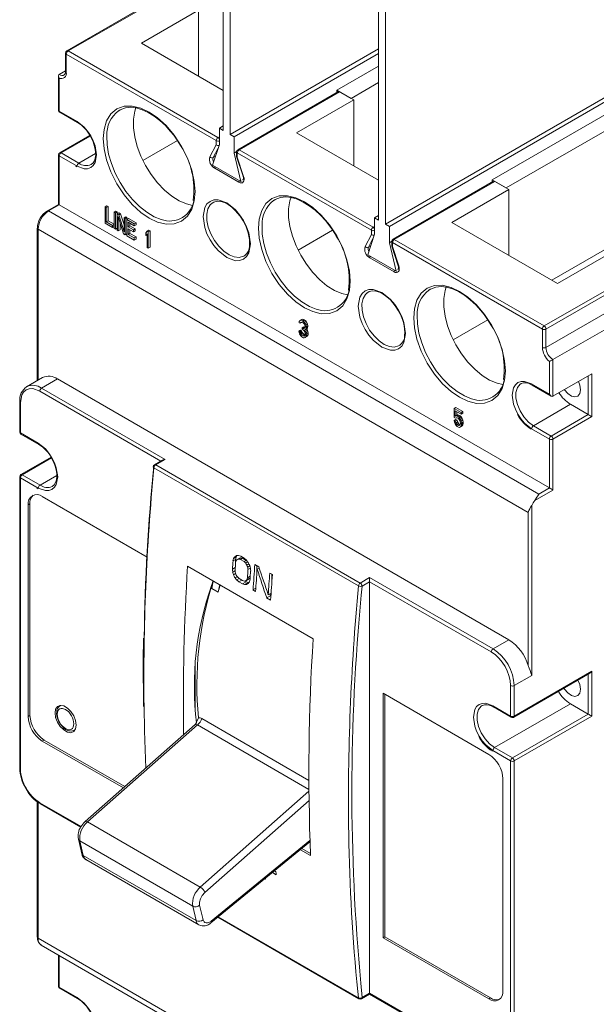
# Model space of a CAD drawing. Header units: millimetres. Extents: x 0 to 1189, y 0 to 841.
# Tile 7 of 10: x 978 to 1094, y 178 to 375. Entities that reach past the tile are written whole.
import ezdxf

# ---------------------------------------------------------------- set-up
doc = ezdxf.new("R2010")
doc.units = ezdxf.units.MM

msp = doc.modelspace()

# ---------------------------------------------------------------- linework, layer by layer
at = {"color": 7, "linetype": 'Continuous', "lineweight": 15}
for p, q in [((1018.95, 353.19), (1018.95, 429.13)), ((1020.37, 352.37), (1020.37, 428.31)), ((1050.07, 335.23), (1050.07, 411.16)), ((1051.48, 334.41), (1051.48, 410.35)), ((1007.74, 380.77), (987.59, 369.13)), ((1007.99, 380.74), (987.84, 369.11)), ((1002.55, 370.66), (1014, 377.27)), ((1014, 364.21), (1014, 377.27)), ((1051.48, 334.41), (1119.36, 373.6)), ((1120.14, 373.15), (1052.26, 333.96)), ((987.84, 369.11), (1017.89, 351.76)), ((1018.95, 361.19), (1002.55, 370.66)), ((1020.37, 352.37), (1050.07, 369.52)), ((1118.83, 369.82), (1072.87, 343.29)), ((987.34, 368.7), (987.34, 365.02)), ((987.49, 364.82), (987.49, 368.49)), ((987.49, 368.49), (1017.54, 351.15)), ((1050.07, 368.62), (1021.15, 351.92)), ((986.07, 364.41), (987.34, 365.14)), ((1050.07, 366.05), (1041.76, 361.25)), ((985.93, 364.21), (985.93, 357.27)), ((986.07, 357.06), (986.07, 363.64)), ((1014, 364.21), (1013.86, 364.13)), ((1041.76, 361.25), (1044.59, 359.62)), ((1041.76, 360.81), (1041.76, 361.25)), ((1044.59, 359.62), (1050.07, 362.78)), ((1042.04, 360.97), (1021.89, 349.33)), ((1042.29, 360.94), (1022.14, 349.31)), ((1033.66, 352.7), (1045.12, 359.31)), ((1045.12, 359.31), (1042.29, 360.94)), ((1045.12, 346.08), (1045.12, 359.31)), ((997.95, 357.11), (998.21, 357.27)), ((989.64, 355), (986.07, 357.06)), ((986.18, 356.83), (989.75, 354.77)), ((1075.7, 341.66), (1099.74, 355.53)), ((989.75, 354.77), (989.75, 354.77)), ((1018.95, 354.09), (1018.18, 353.64)), ((1018.18, 353.64), (1018.18, 350.37)), ((1018.95, 353.19), (1018.18, 353.64)), ((992.21, 352.2), (986.18, 348.72)), ((1020.37, 352.37), (1021.15, 351.92)), ((1021.15, 348.66), (1021.15, 351.92)), ((1050.07, 343.23), (1033.66, 352.7)), ((1009.78, 351.15), (1002.85, 347.15)), ((1017.54, 350.31), (1016.27, 347.9)), ((1018.18, 350.37), (1016.83, 346.25)), ((1017.54, 351.15), (1017.54, 350.31)), ((1049.01, 333.8), (1022.14, 349.31)), ((985.93, 348.28), (985.93, 338.37)), ((986.07, 338.28), (986.07, 348.08)), ((986.07, 348.08), (989.64, 346.02)), ((990, 346.63), (986.43, 348.69)), ((1021.15, 348.66), (1021.64, 348.94)), ((1022.49, 342.98), (1021.15, 348.66)), ((1021.64, 348.9), (1021.64, 348)), ((1021.64, 347.97), (1022.93, 344.04)), ((1021.78, 347.86), (1021.78, 348.7)), ((1021.78, 348.7), (1048.65, 333.18)), ((1023.05, 343.99), (1021.78, 347.86)), ((989.36, 346.05), (989.62, 345.88)), ((992.5, 346.38), (992.42, 346.34)), ((1016.83, 346.25), (1022.49, 342.98)), ((1017.24, 345.61), (1022.09, 342.81)), ((1022.59, 343.04), (1022.49, 342.98)), ((1073.15, 343.01), (1053, 331.37)), ((1073.4, 342.98), (1053.25, 331.35)), ((1072.87, 343.29), (1075.7, 341.66)), ((1072.87, 342.84), (1072.87, 343.29)), ((1076.23, 341.35), (1073.4, 342.98)), ((1064.77, 334.74), (1076.23, 341.35)), ((1076.23, 328.12), (1076.23, 341.35)), ((985.93, 338.37), (983.7, 337.08)), ((983.95, 337.06), (986.07, 338.28)), ((986.07, 338.28), (1084.36, 281.54)), ((995.62, 338.08), (995.27, 337.87)), ((995.27, 334.61), (995.27, 337.87)), ((995.51, 337.73), (995.27, 337.87)), ((995.51, 337.73), (995.87, 337.94)), ((995.51, 337.73), (995.51, 334.88)), ((995.87, 337.94), (995.62, 338.08)), ((995.87, 335.09), (995.87, 337.94)), ((1016.71, 338.62), (1016.92, 338.76)), ((1029.06, 339.15), (1029.32, 339.31)), ((1082.24, 280.32), (983.95, 337.06)), ((997.08, 336.83), (997.43, 337.03)), ((997.08, 333.56), (997.08, 336.83)), ((997.08, 336.83), (997.33, 336.68)), ((997.33, 336.68), (997.68, 336.89)), ((997.33, 336.68), (997.33, 333.42)), ((997.68, 336.89), (997.43, 337.03)), ((997.66, 336.49), (998.01, 336.7)), ((997.66, 333.23), (997.66, 336.49)), ((997.66, 336.49), (998.03, 336.28)), ((997.68, 336.51), (997.68, 336.89)), ((998.94, 332.49), (997.91, 335.93)), ((997.91, 335.93), (997.91, 333.08)), ((998.38, 336.48), (998.01, 336.7)), ((998.03, 336.28), (998.38, 336.48)), ((998.03, 336.28), (999.06, 332.9)), ((999.06, 334.27), (998.38, 336.48)), ((999.06, 335.68), (999.41, 335.89)), ((999.06, 332.9), (999.06, 335.68)), ((999.06, 335.68), (999.31, 335.54)), ((999.31, 335.54), (999.66, 335.75)), ((999.31, 335.54), (999.31, 332.28)), ((999.66, 335.75), (999.41, 335.89)), ((999.64, 335.35), (999.99, 335.55)), ((999.66, 335.36), (999.66, 335.75)), ((1001.48, 334.7), (999.99, 335.55)), ((1050.07, 336.12), (1049.29, 335.68)), ((1049.29, 335.68), (1049.29, 332.41)), ((1050.07, 335.23), (1049.29, 335.68)), ((981.68, 333.59), (981.68, 303.07)), ((996.75, 333.75), (995.27, 334.61)), ((995.51, 334.88), (995.87, 335.09)), ((995.51, 334.88), (996.75, 334.17)), ((997.08, 334.39), (995.87, 335.09)), ((996.75, 334.17), (997.08, 334.36)), ((996.75, 334.17), (996.75, 333.75)), ((996.75, 333.75), (997.08, 333.94)), ((997.08, 333.56), (997.33, 333.42)), ((997.66, 333.61), (997.33, 333.42)), ((998.26, 333.29), (998.26, 334.75)), ((999.64, 335.35), (1001.12, 334.49)), ((999.64, 332.08), (999.64, 335.35)), ((1001.12, 334.08), (999.89, 334.79)), ((999.89, 334.79), (999.89, 333.89)), ((999.89, 333.89), (1000.24, 334.09)), ((999.89, 333.89), (1000.96, 333.27)), ((1000.24, 334.09), (1000.24, 334.59)), ((1001.31, 333.47), (1000.24, 334.09)), ((1001.12, 334.49), (1001.48, 334.7)), ((1001.12, 334.49), (1001.12, 334.08)), ((1001.12, 334.08), (1001.48, 334.28)), ((1001.48, 334.28), (1001.48, 334.7)), ((1051.48, 334.41), (1052.26, 333.96)), ((1052.26, 330.69), (1052.26, 333.96)), ((1085.99, 322.49), (1064.77, 334.74)), ((981.83, 333.38), (1080.12, 276.64)), ((997.66, 333.23), (997.91, 333.08)), ((998.26, 333.29), (997.91, 333.08)), ((999.31, 332.28), (998.94, 332.49)), ((999.31, 332.28), (999.64, 332.47)), ((1001.12, 331.23), (999.64, 332.08)), ((1000.96, 332.85), (999.89, 333.47)), ((999.89, 333.47), (999.89, 332.36)), ((999.89, 332.36), (1000.24, 332.56)), ((999.89, 332.36), (1001.12, 331.64)), ((1000.24, 332.56), (1000.24, 333.27)), ((1001.48, 331.85), (1000.24, 332.56)), ((1000.96, 333.27), (1001.31, 333.47)), ((1000.96, 333.27), (1000.96, 332.85)), ((1000.96, 332.85), (1001.31, 333.06)), ((1001.48, 331.85), (1001.12, 331.64)), ((1001.12, 331.23), (1001.12, 331.64)), ((1001.31, 333.06), (1001.31, 333.47)), ((1001.48, 331.43), (1001.48, 331.85)), ((1003.43, 332.67), (1003.68, 333.02)), ((1003.43, 332.12), (1003.43, 332.67)), ((1003.68, 332.46), (1003.43, 332.12)), ((1003.43, 332.12), (1003.68, 332.26)), ((1003.68, 333.02), (1004.03, 333.22)), ((1003.68, 333.02), (1003.93, 332.87)), ((1003.68, 329.75), (1003.68, 332.46)), ((1003.93, 332.87), (1004.28, 333.08)), ((1003.93, 332.87), (1003.93, 329.61)), ((1004.28, 333.08), (1004.03, 333.22)), ((1004.28, 329.81), (1004.28, 333.08)), ((1040.89, 333.19), (1033.96, 329.19)), ((1048.65, 332.35), (1047.39, 329.94)), ((1049.29, 332.41), (1047.95, 328.29)), ((1048.65, 333.18), (1048.65, 332.35)), ((1001.12, 331.23), (1001.48, 331.43)), ((1003.68, 329.75), (1003.93, 329.61)), ((1004.28, 329.81), (1003.93, 329.61)), ((1052.26, 330.69), (1052.75, 330.98)), ((1053.6, 325.02), (1052.26, 330.69)), ((1052.75, 330.94), (1052.75, 330.04)), ((1052.75, 330.01), (1054.04, 326.08)), ((1052.9, 329.9), (1052.9, 330.74)), ((1052.9, 330.74), (1082.95, 313.39)), ((1054.16, 326.03), (1052.9, 329.9)), ((1053.25, 331.35), (1083.3, 314)), ((1095.88, 329.54), (1084.82, 323.16)), ((1023.3, 328.14), (1023.11, 328.02)), ((1047.95, 328.29), (1053.6, 325.02)), ((1048.35, 327.64), (1053.2, 324.84)), ((1097.44, 329.1), (1085.99, 322.49)), ((1083.3, 314), (1103.45, 325.63)), ((1053.7, 325.08), (1053.6, 325.02)), ((1103.81, 325.02), (1083.65, 313.39)), ((1047.82, 320.66), (1048.03, 320.79)), ((1060.18, 321.19), (1060.43, 321.35)), ((1083.65, 309.71), (1103.81, 321.35)), ((1105.22, 318.9), (1085.07, 307.26)), ((1034.16, 314.66), (1034.2, 314.91)), ((1034.37, 314.54), (1034.16, 314.66)), ((1034.2, 314.91), (1034.37, 315.09)), ((1034.37, 315.09), (1034.72, 315.3)), ((1034.37, 315.09), (1034.53, 315.14)), ((1034.37, 314.54), (1034.71, 314.73)), ((1034.45, 314.7), (1034.37, 314.54)), ((1034.58, 314.77), (1034.45, 314.7)), ((1034.53, 315.14), (1034.89, 315.34)), ((1034.53, 315.14), (1034.82, 315.04)), ((1034.78, 314.72), (1034.58, 314.77)), ((1034.89, 315.34), (1034.72, 315.3)), ((1034.95, 314.62), (1034.78, 314.72)), ((1034.78, 313.6), (1035.14, 313.81)), ((1034.82, 315.04), (1035.18, 315.24)), ((1034.82, 315.04), (1034.91, 314.99)), ((1035.18, 315.24), (1034.89, 315.34)), ((1034.91, 314.99), (1035.26, 315.2)), ((1034.91, 314.99), (1035.19, 314.76)), ((1035.15, 314.43), (1034.95, 314.62)), ((1035.3, 313.71), (1035.14, 313.81)), ((1035.28, 314.22), (1035.15, 314.43)), ((1035.26, 315.2), (1035.18, 315.24)), ((1035.19, 314.76), (1035.55, 314.96)), ((1035.19, 314.76), (1035.36, 314.52)), ((1035.55, 314.96), (1035.26, 315.2)), ((1035.36, 313.97), (1035.28, 314.22)), ((1035.28, 313.6), (1035.36, 313.83)), ((1035.36, 314.52), (1035.71, 314.73)), ((1035.36, 314.52), (1035.52, 314.15)), ((1035.36, 313.83), (1035.36, 313.97)), ((1035.52, 314.15), (1035.88, 314.35)), ((1035.52, 314.15), (1035.57, 313.85)), ((1035.71, 314.73), (1035.55, 314.96)), ((1035.57, 313.85), (1035.92, 314.05)), ((1035.57, 313.71), (1035.92, 313.91)), ((1035.57, 313.85), (1035.57, 313.71)), ((1035.88, 314.35), (1035.71, 314.73)), ((1035.92, 314.05), (1035.88, 314.35)), ((1035.88, 313.66), (1035.92, 313.91)), ((1035.92, 313.91), (1035.92, 314.05)), ((1065.07, 311.23), (1072, 315.23)), ((1034.12, 312.94), (1034.48, 313.15)), ((1034.16, 312.71), (1034.12, 312.94)), ((1034.12, 312.94), (1034.33, 312.82)), ((1034.25, 312.45), (1034.16, 312.71)), ((1034.37, 312.24), (1034.25, 312.45)), ((1034.33, 312.82), (1034.68, 313.03)), ((1034.33, 312.82), (1034.37, 312.66)), ((1034.37, 312.66), (1034.72, 312.86)), ((1034.37, 312.66), (1034.45, 312.47)), ((1034.53, 312.01), (1034.37, 312.24)), ((1034.45, 312.47), (1034.81, 312.68)), ((1034.45, 312.47), (1034.53, 312.36)), ((1034.68, 313.03), (1034.48, 313.15)), ((1034.53, 312.36), (1034.89, 312.56)), ((1034.53, 312.36), (1034.74, 312.17)), ((1034.7, 311.84), (1034.53, 312.01)), ((1034.72, 312.86), (1034.68, 313.03)), ((1035.03, 311.65), (1034.7, 311.84)), ((1034.81, 312.68), (1034.72, 312.86)), ((1034.74, 312.17), (1035.09, 312.37)), ((1034.74, 312.17), (1034.99, 312.03)), ((1034.78, 313.33), (1034.78, 313.6)), ((1034.78, 313.6), (1034.95, 313.51)), ((1034.95, 313.23), (1034.78, 313.33)), ((1034.89, 312.56), (1034.81, 312.68)), ((1035.09, 312.37), (1034.89, 312.56)), ((1034.95, 313.51), (1035.3, 313.71)), ((1034.95, 313.51), (1035.19, 313.5)), ((1035.19, 313.02), (1034.95, 313.23)), ((1034.99, 312.03), (1035.34, 312.23)), ((1034.99, 312.03), (1035.19, 311.98)), ((1035.34, 312.23), (1035.09, 312.37)), ((1035.19, 313.5), (1035.28, 313.6)), ((1035.32, 312.81), (1035.19, 313.02)), ((1035.19, 311.98), (1035.33, 312.05)), ((1035.19, 311.98), (1035.28, 312)), ((1035.28, 313.18), (1035.63, 313.38)), ((1035.44, 313.29), (1035.28, 313.18)), ((1035.28, 313.18), (1035.48, 312.92)), ((1035.28, 312), (1035.36, 312.09)), ((1035.32, 313.71), (1035.3, 313.71)), ((1035.4, 312.48), (1035.32, 312.81)), ((1035.4, 312.22), (1035.34, 312.23)), ((1035.36, 312.09), (1035.4, 312.2)), ((1035.4, 312.2), (1035.4, 312.48)), ((1035.44, 313.29), (1035.8, 313.5)), ((1035.52, 313.45), (1035.44, 313.29)), ((1035.48, 312.92), (1035.84, 313.13)), ((1035.48, 312.92), (1035.57, 312.66)), ((1035.84, 311.94), (1035.48, 311.74)), ((1035.57, 311.9), (1035.48, 311.74)), ((1035.57, 313.71), (1035.52, 313.45)), ((1035.52, 313.45), (1035.88, 313.66)), ((1035.57, 312.66), (1035.92, 312.87)), ((1035.57, 312.66), (1035.61, 312.36)), ((1035.57, 311.9), (1035.92, 312.1)), ((1035.61, 312.09), (1035.57, 311.9)), ((1035.61, 312.36), (1035.96, 312.57)), ((1035.61, 312.36), (1035.61, 312.09)), ((1035.61, 312.09), (1035.96, 312.29)), ((1035.63, 313.38), (1035.8, 313.5)), ((1035.84, 313.13), (1035.63, 313.38)), ((1035.8, 313.5), (1035.88, 313.66)), ((1035.92, 312.87), (1035.84, 313.13)), ((1035.84, 311.94), (1035.92, 312.1)), ((1035.96, 312.57), (1035.92, 312.87)), ((1035.92, 312.1), (1035.96, 312.29)), ((1035.96, 312.29), (1035.96, 312.57)), ((1082.95, 313.39), (1082.95, 309.71)), ((1083.65, 313.39), (1083.65, 309.71)), ((1035.19, 311.63), (1035.03, 311.65)), ((1035.36, 311.67), (1035.19, 311.63)), ((1035.48, 311.74), (1035.36, 311.67)), ((1054.41, 310.18), (1054.23, 310.06)), ((1084.36, 306.9), (1084.36, 300.32)), ((1085.07, 307.26), (1085.07, 299.91)), ((1085.07, 299.91), (1092.85, 304.4)), ((1092.85, 304.4), (1092.85, 295.83)), ((982.72, 303.67), (979.54, 301.84)), ((982.54, 301.54), (985.72, 303.38)), ((985.72, 303.38), (1076.23, 251.13)), ((1078.64, 302.43), (1078.72, 302.47)), ((1080.46, 302.37), (1080.9, 302.14)), ((1084.36, 300.32), (1080.79, 302.38)), ((1080.89, 302.15), (1084.72, 299.95)), ((1080.89, 302.15), (1080.9, 302.15)), ((979.54, 301.84), (979.61, 301.87)), ((1007.29, 287.25), (982.54, 301.54)), ((978.15, 298.88), (978.15, 292.76)), ((978.15, 298.88), (978.15, 298.88)), ((978.3, 292.56), (978.3, 298.68)), ((1081.14, 294.01), (1088.57, 298.3)), ((1088.57, 298.3), (1092.14, 296.24)), ((1065.23, 297.48), (1065.59, 297.69)), ((1065.23, 295.68), (1065.23, 297.48)), ((1065.23, 297.48), (1066.64, 296.67)), ((1066.64, 296.33), (1065.44, 297.02)), ((1065.44, 297.02), (1065.44, 295.9)), ((1065.44, 295.9), (1065.79, 296.11)), ((1065.44, 295.9), (1065.65, 295.99)), ((1066.99, 296.88), (1065.59, 297.69)), ((1065.65, 295.99), (1066, 296.2)), ((1065.65, 295.99), (1065.85, 295.94)), ((1065.79, 296.11), (1065.79, 296.81)), ((1066, 296.2), (1065.79, 296.11)), ((1065.85, 295.94), (1066.21, 296.15)), ((1066.21, 296.15), (1066, 296.2)), ((1066.1, 295.8), (1066.45, 296.01)), ((1066.45, 296.01), (1066.21, 296.15)), ((1066.66, 295.82), (1066.45, 296.01)), ((1066.64, 296.67), (1066.99, 296.88)), ((1066.64, 296.67), (1066.64, 296.33)), ((1066.64, 296.33), (1066.99, 296.53)), ((1066.99, 296.53), (1066.99, 296.88)), ((1092.14, 296.24), (1084.72, 291.95)), ((1065.23, 295.68), (1065.52, 295.51)), ((1065.23, 295.05), (1065.59, 295.25)), ((1065.32, 294.73), (1065.23, 295.05)), ((1065.23, 295.05), (1065.48, 294.91)), ((1065.44, 294.38), (1065.32, 294.73)), ((1065.65, 294.05), (1065.44, 294.38)), ((1065.48, 294.91), (1065.84, 295.11)), ((1065.48, 294.91), (1065.56, 294.58)), ((1065.69, 295.62), (1065.52, 295.51)), ((1065.71, 295.62), (1065.52, 295.51)), ((1065.56, 294.58), (1065.92, 294.79)), ((1065.56, 294.58), (1065.69, 294.37)), ((1065.84, 295.11), (1065.59, 295.25)), ((1065.85, 293.86), (1065.65, 294.05)), ((1065.85, 295.6), (1065.69, 295.62)), ((1065.69, 294.37), (1066.04, 294.58)), ((1065.69, 294.37), (1065.85, 294.21)), ((1065.92, 294.79), (1065.84, 295.11)), ((1065.85, 295.94), (1066.1, 295.8)), ((1066.1, 295.45), (1065.85, 295.6)), ((1065.85, 294.21), (1066.21, 294.41)), ((1065.85, 294.21), (1066.1, 294.06)), ((1066.04, 294.58), (1065.92, 294.79)), ((1066.21, 294.41), (1066.04, 294.58)), ((1066.1, 295.8), (1066.31, 295.61)), ((1066.27, 295.29), (1066.1, 295.45)), ((1066.1, 294.06), (1066.45, 294.27)), ((1066.1, 294.06), (1066.27, 294.04)), ((1066.45, 294.27), (1066.21, 294.41)), ((1066.39, 295.08), (1066.27, 295.29)), ((1066.27, 294.04), (1066.39, 294.11)), ((1066.27, 294.04), (1066.39, 294.11)), ((1066.31, 295.61), (1066.66, 295.82)), ((1066.31, 295.61), (1066.51, 295.29)), ((1066.47, 294.82), (1066.39, 295.08)), ((1066.39, 294.11), (1066.47, 294.27)), ((1066.47, 294.27), (1066.45, 294.27)), ((1066.51, 294.59), (1066.47, 294.82)), ((1066.47, 294.27), (1066.51, 294.45)), ((1066.51, 295.29), (1066.87, 295.49)), ((1066.51, 295.29), (1066.64, 294.94)), ((1066.51, 294.45), (1066.51, 294.59)), ((1066.64, 294.94), (1066.99, 295.14)), ((1066.64, 294.94), (1066.72, 294.54)), ((1066.72, 294.26), (1066.64, 293.96)), ((1066.64, 293.96), (1066.99, 294.17)), ((1066.87, 295.49), (1066.66, 295.82)), ((1066.72, 294.54), (1067.07, 294.75)), ((1066.72, 294.54), (1066.72, 294.26)), ((1066.72, 294.26), (1067.07, 294.47)), ((1066.99, 295.14), (1066.87, 295.49)), ((1066.87, 293.96), (1066.99, 294.17)), ((1067.07, 294.75), (1066.99, 295.14)), ((1066.99, 294.17), (1067.07, 294.47)), ((1067.07, 294.47), (1067.07, 294.75)), ((1084.72, 291.95), (1081.14, 294.01)), ((1092.85, 295.83), (1085.07, 291.34)), ((978.3, 292.56), (981.87, 290.5)), ((978.4, 292.33), (981.97, 290.27)), ((1066.1, 293.72), (1065.85, 293.86)), ((1066.31, 293.67), (1066.1, 293.72)), ((1066.51, 293.76), (1066.31, 293.67)), ((1066.64, 293.96), (1066.51, 293.76)), ((1066.51, 293.76), (1066.87, 293.96)), ((1080.79, 293.4), (1084.36, 291.34)), ((981.97, 290.27), (981.98, 290.26)), ((1084.36, 291.34), (1084.36, 281.54)), ((1085.07, 291.34), (1085.07, 281.13)), ((984.44, 287.7), (978.4, 284.21)), ((1006.79, 287.13), (1005.16, 286.19)), ((1005.41, 286.17), (1007.29, 287.25)), ((1046.42, 262.49), (1005.41, 286.17)), ((982.22, 282.13), (978.65, 284.19)), ((1005.06, 285.6), (1046.07, 261.93)), ((978.15, 283.78), (978.15, 225.4)), ((978.3, 225.19), (978.3, 283.57)), ((981.87, 281.51), (978.3, 283.57)), ((981.58, 281.54), (981.84, 281.38)), ((984.72, 281.88), (984.64, 281.84)), ((1085.07, 281.13), (1081.42, 279.03)), ((1084.36, 281.54), (1082.24, 280.32)), ((980.2, 278.39), (979.85, 278.19)), ((980.2, 235.93), (980.2, 278.39)), ((982.68, 279.82), (1003.73, 267.67)), ((979.85, 235.73), (979.85, 278.19)), ((1080.12, 276.64), (1080.12, 245.94)), ((1080.83, 278), (1080.83, 243.98)), ((1021.43, 267.21), (1020.92, 266.92)), ((1021.52, 267.68), (1021.05, 267.41)), ((1021.66, 267.98), (1021.26, 267.75)), ((1021.52, 267.68), (1021.43, 267.21)), ((1021.43, 267.21), (1021.43, 266.34)), ((1021.68, 267.98), (1021.52, 267.68)), ((1021.77, 267.22), (1022.22, 267.48)), ((1022.01, 267.99), (1022.46, 267.85)), ((1022.05, 267.29), (1022.49, 267.54)), ((1022.41, 267.19), (1022.05, 267.29)), ((1022.22, 267.48), (1022.49, 267.54)), ((1022.41, 267.19), (1022.84, 267.44)), ((1023.12, 266.78), (1022.41, 267.19)), ((1022.46, 267.85), (1023.17, 267.44)), ((1022.49, 267.54), (1022.84, 267.44)), ((1022.84, 267.44), (1023.55, 267.03)), ((1023.55, 267.03), (1023.12, 266.78)), ((1023.47, 266.47), (1023.12, 266.78)), ((1023.17, 267.44), (1023.61, 267.07)), ((1023.47, 266.47), (1023.89, 266.72)), ((1023.55, 267.03), (1023.84, 266.78)), ((1011.81, 265.86), (1036.98, 251.33)), ((1021.38, 265.62), (1020.8, 265.29)), ((1021.33, 264.97), (1020.85, 264.69)), ((1023.72, 266.1), (1024.11, 266.32)), ((1023.87, 265.67), (1024.29, 265.91)), ((1023.92, 265.18), (1024.41, 265.46)), ((1025.29, 266.21), (1026.09, 265.75)), ((1025.67, 266), (1025.67, 263.9)), ((1026.18, 265.49), (1025.77, 265.25)), ((1028.3, 264.48), (1028.83, 264.17)), ((1021.42, 264.4), (1021, 264.16)), ((1021.75, 263.76), (1021.32, 263.52)), ((1022.15, 263.38), (1021.66, 263.1)), ((1022.1, 262.73), (1021.66, 263.1)), ((1021.79, 263.7), (1022.14, 263.38)), ((1022.68, 263.07), (1022.1, 262.73)), ((1022.8, 262.33), (1022.1, 262.73)), ((1022.14, 263.38), (1022.85, 262.98)), ((1023.55, 262.76), (1022.8, 262.33)), ((1022.85, 262.98), (1023.21, 262.88)), ((1023.99, 262.61), (1023.25, 262.18)), ((1023.3, 262.9), (1023.55, 262.76)), ((1023.49, 262.95), (1024.17, 263.34)), ((1023.55, 262.76), (1023.99, 262.61)), ((1023.69, 263.17), (1024.35, 263.55)), ((1023.81, 263.55), (1024.38, 263.88)), ((1023.99, 262.61), (1024.12, 262.61)), ((1024.35, 263.55), (1024.17, 263.34)), ((1024.36, 263.62), (1024.35, 263.55)), ((1028.68, 264.26), (1028.68, 262.16)), ((1048.3, 263.58), (1046.42, 262.49)), ((1046.78, 261.88), (1048.3, 262.76)), ((1073.05, 249.29), (1048.3, 263.58)), ((1048.3, 263.58), (1048.3, 262.76)), ((1048.3, 262.76), (1048.3, 180.29)), ((1072.69, 248.68), (1048.3, 262.76)), ((1017.92, 260.65), (1016.65, 261.39)), ((1018.2, 261.9), (1018.31, 261.99)), ((1023.25, 262.18), (1022.8, 262.33)), ((1025.5, 261.43), (1024.92, 261.1)), ((1025.45, 260.8), (1024.92, 261.1)), ((1028.41, 259.95), (1027.66, 259.52)), ((1028.46, 259.06), (1027.66, 259.52)), ((1028.55, 260.46), (1027.98, 260.13)), ((1028.27, 260.3), (1028.41, 259.95)), ((1028.41, 259.95), (1028.52, 259.89)), ((1076.23, 251.13), (1073.05, 249.29)), ((1013.3, 236.93), (1013.3, 246.2)), ((1077.29, 235.82), (1092.85, 244.8)), ((1092.85, 244.8), (1092.85, 235.81)), ((1077.19, 235.59), (1092.49, 244.42)), ((1080.83, 243.98), (1077.29, 241.94)), ((1076.58, 241.94), (1076.58, 235.82)), ((1077.29, 241.94), (1077.29, 235.82)), ((1050.99, 240.39), (1072.2, 228.14)), ((1050.99, 191.39), (1050.99, 240.39)), ((1051.34, 240.18), (1051.34, 191.6)), ((986.39, 237.97), (986.28, 237.91)), ((1070.87, 237.92), (1070.94, 237.96)), ((1072.69, 237.87), (1073.12, 237.63)), ((1073.01, 237.88), (1076.58, 235.82)), ((1073.12, 237.65), (1076.69, 235.59)), ((1073.12, 237.65), (1073.12, 237.65)), ((1073.37, 229.51), (1088.57, 238.28)), ((1088.57, 238.28), (1092.14, 236.22)), ((979.85, 235.73), (980.2, 235.93)), ((985.68, 236.2), (985.69, 236.24)), ((1013.99, 235.45), (1013.56, 234.5)), ((1036.14, 222.94), (1014.66, 235.34)), ((1092.14, 236.22), (1076.94, 227.45)), ((1092.85, 235.81), (1077.29, 226.83)), ((989.01, 234.28), (989.01, 234.24)), ((989.12, 232.97), (989.09, 232.96)), ((989.12, 232.97), (989.24, 233.04)), ((1013.31, 234.11), (991.25, 214.68)), ((991.73, 214.62), (1013.78, 234.04)), ((1013.58, 234.49), (1013.29, 234.09)), ((983.03, 231.03), (982.68, 230.83)), ((999.21, 221.69), (983.03, 231.03)), ((998.93, 221.45), (982.68, 230.83)), ((1076.58, 226.83), (1073.01, 228.9)), ((1076.94, 227.45), (1073.37, 229.51)), ((1076.58, 226.83), (1076.58, 168.45)), ((1077.29, 226.83), (1077.29, 168.45)), ((1075.03, 223.24), (1075.03, 180.78)), ((981.68, 218.63), (981.68, 191.51)), ((982.29, 218.23), (990.39, 213.55)), ((1014.36, 201.55), (991.73, 214.62)), ((989.92, 211.17), (990.59, 208.25)), ((1012.83, 197.74), (990.21, 210.81)), ((990.21, 210.81), (990.88, 207.89)), ((1016.49, 194.37), (1036.35, 210.6)), ((1036.44, 208.27), (1034.71, 209.26)), ((1013.5, 194.83), (990.88, 207.89)), ((1036.45, 207.91), (1034.46, 209.05)), ((991.44, 207.05), (1014.07, 193.98)), ((1027.4, 203.29), (1027.41, 203.14)), ((1029.57, 204.02), (1028.83, 204.45)), ((1029.24, 204.79), (1029.53, 204.63)), ((1027.41, 203.14), (1027.3, 203.2)), ((1013.5, 194.83), (1012.83, 197.74)), ((1014.23, 197.92), (1014.9, 195)), ((1017.88, 195.51), (1046.17, 179.18)), ((1051.34, 191.6), (1050.99, 191.39)), ((1051.34, 191.6), (1072.55, 179.35)), ((1080.12, 134.56), (981.83, 191.31)), ((982.45, 189.93), (1081.09, 132.99)), ((1072.2, 179.15), (1050.99, 191.39)), ((985.93, 187.93), (985.93, 181.71)), ((989.64, 179.44), (986.07, 181.51)), ((986.18, 181.28), (989.75, 179.22)), ((1046.67, 179.18), (1048.3, 180.12)), ((1048.3, 180.29), (1046.78, 179.41)), ((1048.3, 180.29), (1072.69, 166.21)), ((1048.3, 180.29), (1048.3, 180.12)), ((1048.3, 180.12), (1072.8, 165.98)), ((989.75, 179.21), (989.75, 179.22)), ((1072.55, 179.35), (1072.2, 179.15))]:
    msp.add_line(p, q, dxfattribs=at)
at = {"color": 1, "linetype": 'Continuous', "lineweight": 15}
for p, q in [((986.43, 348.69), (992.28, 352.07)), ((1017.89, 351.76), (1018.18, 351.92)), ((1016.95, 347.75), (1017.93, 349.61)), ((990, 346.63), (993.37, 348.58)), ((1017.41, 348.02), (1016.95, 347.75)), ((1049.01, 333.8), (1049.29, 333.96)), ((981.83, 303.16), (981.83, 333.38)), ((1048.06, 329.79), (1049.04, 331.65)), ((1048.52, 330.05), (1048.06, 329.79)), ((1092.14, 304), (1092.14, 296.24)), ((982.18, 300.93), (1006.43, 286.93)), ((978.65, 284.19), (984.51, 287.57)), ((985.6, 284.07), (982.22, 282.13)), ((1046.64, 260.08), (1046.78, 261.88)), ((1092.14, 244.22), (1092.14, 236.22)), ((989.25, 233.06), (989.12, 232.97)), ((1036.15, 221.13), (1013.78, 234.04)), ((1036.15, 220.75), (1014.36, 201.55)), ((981.83, 191.31), (981.83, 218.53)), ((990.46, 213.68), (982.18, 218.46)), ((1036.17, 218.89), (1015.25, 200.46)), ((1036.34, 210.9), (1016.56, 194.74)), ((1046.07, 179.37), (1017.97, 195.59)), ((986.07, 181.51), (986.07, 187.84)), ((1046.78, 179.41), (1046.54, 182.3)), ((1046.07, 179.37), (1045.94, 180.62))]:
    msp.add_line(p, q, dxfattribs=at)
at = {"color": 7, "linetype": 'Continuous', "lineweight": 15, "flags": 128}
for points in [[(986.07, 364.41), (986.02, 364.37), (985.97, 364.3), (985.94, 364.21), (985.93, 364.11), (985.96, 363.88), (986.07, 363.64)], [(1013.3, 340.94), (1013.14, 342.96), (1012.65, 345.22), (1011.8, 347.61), (1010.6, 350), (1009.14, 352.23), (1007.49, 354.16), (1005.78, 355.72), (1004.1, 356.86), (1002.43, 357.65), (1000.72, 358.07), (999.07, 358.03), (997.6, 357.5), (996.41, 356.5), (995.56, 355.09), (995.07, 353.39), (994.91, 351.55)], [(997.99, 357.1), (998.28, 357.32), (999.34, 357.71), (1000.4, 357.82), (1001.52, 357.69), (1002.7, 357.35), (1003.9, 356.81), (1005.1, 356.07), (1006.27, 355.16), (1007.35, 354.15), (1008.34, 353.07), (1009.02, 352.22), (1009.71, 351.25), (1010.53, 349.95)], [(1001.45, 357.78), (1001.21, 357.02), (1000.95, 355.46), (1000.95, 353.73), (1001.21, 351.88), (1001.71, 349.96), (1002.44, 348.02), (1003.38, 346.13), (1004.51, 344.34), (1005.78, 342.69), (1007.17, 341.25), (1008.64, 340.03), (1010.14, 339.1), (1011.62, 338.46), (1012.77, 338.18)], [(985.99, 357.02), (986.12, 356.87), (986.18, 356.84)], [(989.64, 346.02), (991.08, 345.51), (991.77, 345.52), (992.39, 345.75), (992.9, 346.17), (993.26, 346.77), (993.53, 348.27), (993.26, 350.08), (992.9, 351.09), (992.39, 352.1), (991.77, 353.04), (991.08, 353.86), (989.64, 355)], [(992.32, 352.05), (992.87, 350.91), (993.04, 350.45), (993.24, 349.7), (993.36, 348.98), (993.38, 348.28), (993.3, 347.65), (993.13, 347.11), (992.86, 346.68), (992.47, 346.37), (992.43, 346.36)], [(994.91, 351.55), (995.07, 349.53), (995.56, 347.27), (996.41, 344.88), (997.6, 342.49), (999.07, 340.26), (1000.72, 338.33), (1002.43, 336.77), (1004.1, 335.63), (1005.78, 334.84), (1007.49, 334.42), (1009.14, 334.46), (1010.6, 334.99), (1011.8, 335.99), (1012.65, 337.4), (1013.14, 339.1), (1013.3, 340.94)], [(1021.7, 349.15), (1021.64, 348.97), (1021.64, 348.9)], [(1022.09, 342.81), (1022.35, 342.69), (1022.6, 342.66), (1022.81, 342.72), (1022.98, 342.86), (1023.1, 343.07), (1023.15, 343.34), (1023.13, 343.65), (1023.05, 343.99)], [(1022.93, 344.04), (1022.96, 343.92), (1023, 343.73), (1023, 343.57), (1022.98, 343.45), (1022.95, 343.39), (1022.94, 343.37), (1022.93, 343.37)], [(1044.41, 322.98), (1044.26, 325), (1043.76, 327.26), (1042.91, 329.65), (1041.72, 332.04), (1040.25, 334.27), (1038.6, 336.2), (1036.89, 337.76), (1035.22, 338.9), (1033.54, 339.69), (1031.83, 340.11), (1030.19, 340.07), (1028.72, 339.54), (1027.52, 338.53), (1026.67, 337.13), (1026.18, 335.43), (1026.03, 333.59)], [(1029.1, 339.14), (1029.4, 339.36), (1030.45, 339.75), (1031.51, 339.86), (1032.64, 339.73), (1033.81, 339.39), (1035.01, 338.84), (1036.21, 338.11), (1037.38, 337.2), (1038.46, 336.19), (1039.45, 335.11), (1040.13, 334.26), (1040.83, 333.29), (1041.64, 331.99)], [(1032.56, 339.82), (1032.32, 339.06), (1032.07, 337.5), (1032.07, 335.77), (1032.32, 333.92), (1032.82, 332), (1033.55, 330.06), (1034.49, 328.17), (1035.62, 326.38), (1036.9, 324.73), (1038.29, 323.28), (1039.75, 322.07), (1041.25, 321.14), (1042.74, 320.5), (1043.88, 320.22)], [(1024.4, 330.45), (1024.07, 332.65), (1023.63, 333.89), (1023.01, 335.12), (1022.25, 336.26), (1021.41, 337.26), (1019.66, 338.65), (1017.92, 339.28), (1017.07, 339.26), (1016.31, 338.98), (1015.7, 338.46), (1015.26, 337.74), (1014.92, 335.92)], [(1016.76, 338.62), (1017.08, 338.84), (1017.75, 339), (1018.45, 338.95), (1019.18, 338.72), (1019.93, 338.32), (1020.65, 337.81), (1021.35, 337.17), (1021.84, 336.63), (1022.35, 335.98), (1022.93, 335.07)], [(1014.92, 335.92), (1015.26, 333.71), (1015.7, 332.48), (1016.31, 331.25), (1017.07, 330.1), (1017.92, 329.1), (1019.66, 327.71), (1021.41, 327.09), (1022.25, 327.11), (1023.01, 327.38), (1023.63, 327.9), (1024.07, 328.63), (1024.4, 330.45)], [(1026.03, 333.59), (1026.18, 331.57), (1026.67, 329.31), (1027.52, 326.92), (1028.72, 324.53), (1030.19, 322.3), (1031.83, 320.37), (1033.54, 318.81), (1035.22, 317.67), (1036.89, 316.88), (1038.6, 316.46), (1040.25, 316.5), (1041.72, 317.03), (1042.91, 318.03), (1043.76, 319.44), (1044.26, 321.13), (1044.41, 322.98)], [(1052.82, 331.19), (1052.75, 331), (1052.75, 330.94)], [(1053.2, 324.84), (1053.46, 324.73), (1053.71, 324.7), (1053.92, 324.76), (1054.09, 324.89), (1054.21, 325.11), (1054.26, 325.38), (1054.24, 325.69), (1054.16, 326.03)], [(1054.04, 326.08), (1054.07, 325.96), (1054.11, 325.77), (1054.11, 325.61), (1054.09, 325.49), (1054.07, 325.43), (1054.05, 325.41), (1054.04, 325.41)], [(1075.52, 305.02), (1075.37, 307.04), (1074.88, 309.3), (1074.02, 311.69), (1072.83, 314.08), (1071.36, 316.3), (1069.71, 318.24), (1068, 319.8), (1066.33, 320.94), (1064.66, 321.73), (1062.95, 322.15), (1061.3, 322.11), (1059.83, 321.58), (1058.64, 320.57), (1057.78, 319.16), (1057.29, 317.47), (1057.14, 315.63)], [(1060.21, 321.18), (1060.51, 321.39), (1061.56, 321.79), (1062.63, 321.89), (1063.75, 321.77), (1064.92, 321.43), (1066.12, 320.88), (1067.32, 320.15), (1068.49, 319.24), (1069.58, 318.23), (1070.57, 317.15), (1071.24, 316.3), (1071.94, 315.33), (1072.75, 314.03)], [(1063.68, 321.86), (1063.43, 321.1), (1063.18, 319.54), (1063.18, 317.81), (1063.43, 315.95), (1063.93, 314.03), (1064.66, 312.1), (1065.61, 310.21), (1066.73, 308.42), (1068.01, 306.77), (1069.4, 305.32), (1070.86, 304.11), (1072.36, 303.17), (1073.85, 302.54), (1074.99, 302.25)], [(1055.51, 312.49), (1055.18, 314.69), (1054.74, 315.93), (1054.12, 317.16), (1053.37, 318.3), (1052.52, 319.3), (1050.77, 320.69), (1049.03, 321.31), (1048.18, 321.3), (1047.42, 321.02), (1046.81, 320.5), (1046.37, 319.78), (1046.04, 317.96)], [(1047.87, 320.66), (1048.2, 320.88), (1048.86, 321.04), (1049.56, 320.98), (1050.29, 320.75), (1051.04, 320.36), (1051.76, 319.85), (1052.46, 319.21), (1052.95, 318.67), (1053.46, 318.02), (1054.04, 317.11)], [(1046.04, 317.96), (1046.37, 315.75), (1046.81, 314.52), (1047.42, 313.29), (1048.18, 312.14), (1049.03, 311.14), (1050.77, 309.75), (1052.52, 309.13), (1053.37, 309.15), (1054.12, 309.42), (1054.74, 309.94), (1055.18, 310.66), (1055.51, 312.49)], [(1057.14, 315.63), (1057.29, 313.61), (1057.78, 311.35), (1058.64, 308.96), (1059.83, 306.57), (1061.3, 304.34), (1062.95, 302.41), (1064.66, 300.85), (1066.33, 299.71), (1068, 298.92), (1069.71, 298.5), (1071.36, 298.53), (1072.83, 299.06), (1074.02, 300.07), (1074.88, 301.48), (1075.37, 303.17), (1075.52, 305.02)], [(1080.79, 302.38), (1079.36, 302.89), (1078.66, 302.88), (1078.04, 302.66), (1077.54, 302.23), (1077.17, 301.63), (1076.9, 300.14), (1077.17, 298.33), (1077.54, 297.31), (1078.04, 296.3), (1078.66, 295.36), (1079.36, 294.54), (1080.79, 293.4)], [(1090.17, 302.86), (1090.45, 302.14), (1090.58, 301.22)], [(978.3, 298.68), (978.57, 300.18), (978.93, 300.77), (979.43, 301.2), (980.06, 301.42), (980.75, 301.44), (982.18, 300.93)], [(1090.58, 301.22), (1090.45, 300.46), (1090.06, 299.96), (1089.47, 299.78), (1088.75, 299.96), (1088.02, 300.46), (1087.35, 301.23), (1087.35, 301.23)], [(981.87, 290.5), (983.3, 289.35), (983.99, 288.53), (984.62, 287.59), (985.12, 286.58), (985.48, 285.57), (985.76, 283.76), (985.48, 282.26), (985.12, 281.67), (984.62, 281.24), (983.99, 281.02), (983.3, 281), (981.87, 281.51)], [(984.54, 287.55), (985.09, 286.41), (985.26, 285.94), (985.47, 285.2), (985.58, 284.47), (985.6, 283.77), (985.53, 283.14), (985.35, 282.61), (985.08, 282.18), (984.69, 281.86), (984.65, 281.85)], [(1016.65, 261.39), (1016.64, 261.39), (1016.64, 261.4), (1016.63, 261.42), (1016.63, 261.49), (1016.67, 261.82), (1016.87, 262.65)], [(1016.65, 261.39), (1016.9, 262.53), (1016.99, 262.87)], [(1003, 251.42), (1002.91, 246.97), (1002.94, 237.73)], [(1090.08, 243.03), (1090.45, 242.12), (1090.58, 241.2)], [(1090.58, 241.2), (1090.45, 240.44), (1090.06, 239.94), (1089.47, 239.77), (1088.75, 239.94), (1088.02, 240.45), (1087.35, 241.21), (1087.24, 241.39)], [(989.47, 234.01), (989.34, 234.92), (988.97, 235.87), (988.41, 236.75), (987.71, 237.44), (986.98, 237.86), (986.29, 237.97), (985.72, 237.75), (985.35, 237.22), (985.23, 236.46), (985.35, 235.55), (985.72, 234.6), (986.29, 233.73), (986.98, 233.04), (987.71, 232.61), (988.41, 232.5), (988.97, 232.72), (989.34, 233.25), (989.47, 234.01)], [(985.69, 236.24), (985.81, 236.86), (985.97, 237.11), (986.19, 237.28), (986.45, 237.37), (986.75, 237.37), (987.36, 237.14), (987.97, 236.65), (988.27, 236.3), (988.53, 235.9), (988.74, 235.48), (988.89, 235.05), (989.01, 234.28)], [(1003.08, 237.81), (1003.17, 232.89), (1003.43, 225.4)], [(1073.01, 228.9), (1071.58, 230.04), (1070.88, 230.86), (1070.26, 231.8), (1069.76, 232.81), (1069.4, 233.82), (1069.12, 235.63), (1069.4, 237.13), (1069.76, 237.72), (1070.26, 238.15), (1070.88, 238.37), (1071.58, 238.39), (1073.01, 237.88)], [(985.59, 236.63), (985.54, 236.34), (985.55, 236.25)], [(985.55, 236.25), (985.65, 235.57), (985.92, 234.84), (986.31, 234.18), (986.91, 233.5), (987.36, 233.16), (987.9, 232.9), (988.51, 232.8), (989.13, 232.97)], [(989.01, 234.24), (988.88, 233.61), (988.72, 233.36), (988.5, 233.19), (988.24, 233.1), (987.94, 233.1), (987.33, 233.33), (986.72, 233.82), (986.42, 234.17), (986.17, 234.57), (985.95, 234.99), (985.8, 235.43), (985.68, 236.2)], [(1076.94, 235.52), (1077.13, 235.56), (1077.19, 235.59)], [(1014.39, 199.23), (1014.76, 199.9), (1015.25, 200.46)], [(1014.23, 197.92), (1014.21, 198.53), (1014.39, 199.23)], [(1014.9, 195), (1015.11, 194.58), (1015.29, 194.43), (1015.52, 194.36), (1015.77, 194.36), (1016.04, 194.43), (1016.56, 194.74)], [(985.99, 181.46), (986.12, 181.31), (986.18, 181.28)], [(989.64, 170.46), (991.08, 169.95), (991.77, 169.97), (992.39, 170.19), (992.9, 170.62), (993.26, 171.21), (993.53, 172.71), (993.26, 174.52), (992.9, 175.53), (992.39, 176.54), (991.77, 177.48), (991.08, 178.3), (989.64, 179.44)]]:
    msp.add_lwpolyline(points, dxfattribs=at)
at = {"color": 1, "linetype": 'Continuous', "lineweight": 15, "flags": 128}
for points in [[(1006.49, 335.34), (1005.11, 335.89), (1003.61, 336.78), (1002.14, 337.94), (1000.73, 339.35), (999.43, 340.96), (998.27, 342.73), (997.3, 344.61), (996.52, 346.54), (995.98, 348.46), (995.68, 350.33), (995.63, 352.09)], [(1022.93, 343.36), (1022.92, 343.36), (1022.81, 343.32)], [(1022.93, 344.04), (1022.93, 344.03), (1022.95, 344.01), (1022.99, 344), (1023.05, 343.99)], [(1023.11, 328.02), (1023, 327.96), (1022.15, 327.73), (1021.17, 327.84), (1020.12, 328.26), (1019.07, 328.99), (1018.08, 329.97), (1017.19, 331.14), (1016.47, 332.45), (1015.96, 333.82), (1015.68, 335.15), (1015.65, 336.39), (1015.88, 337.45), (1016.35, 338.28), (1016.71, 338.62)], [(1037.61, 317.38), (1036.22, 317.93), (1034.73, 318.82), (1033.25, 319.98), (1031.84, 321.39), (1030.54, 323), (1029.39, 324.77), (1028.41, 326.64), (1027.64, 328.57), (1027.09, 330.5), (1026.79, 332.37), (1026.74, 334.13)], [(1054.04, 326.08), (1054.04, 326.07), (1054.07, 326.05), (1054.11, 326.04), (1054.16, 326.03)], [(1054.05, 325.4), (1054.04, 325.4), (1053.92, 325.36)], [(1054.23, 310.06), (1054.12, 310), (1053.26, 309.77), (1052.28, 309.87), (1051.24, 310.3), (1050.19, 311.02), (1049.19, 312), (1048.3, 313.18), (1047.58, 314.49), (1047.07, 315.86), (1046.79, 317.19), (1046.76, 318.43), (1046.99, 319.49), (1047.46, 320.31), (1047.82, 320.66)], [(1068.72, 299.42), (1067.34, 299.97), (1065.84, 300.86), (1064.36, 302.02), (1062.96, 303.43), (1061.65, 305.04), (1060.5, 306.81), (1059.52, 308.68), (1058.75, 310.61), (1058.2, 312.54), (1057.9, 314.41), (1057.86, 316.17)], [(1081.14, 294.01), (1080.15, 294.75), (1079.23, 295.77), (1078.47, 296.97), (1077.93, 298.26), (1077.64, 299.54), (1077.64, 300.7), (1077.93, 301.65), (1078.47, 302.31), (1078.64, 302.43)], [(1005.16, 286.19), (1005.28, 286.22), (1005.41, 286.17)], [(1004.92, 285.81), (1004.91, 285.79), (1004.95, 285.69), (1005.06, 285.6)], [(986.25, 237.89), (986.34, 237.94), (986.41, 237.97)], [(1073.37, 229.51), (1072.37, 230.25), (1071.45, 231.26), (1070.69, 232.46), (1070.15, 233.75), (1069.87, 235.03), (1069.87, 236.19), (1070.15, 237.14), (1070.69, 237.81), (1070.87, 237.92)], [(1013.78, 234.04), (1013.53, 234.14), (1013.41, 234.14), (1013.32, 234.11), (1013.29, 234.08)], [(1046.78, 179.41), (1046.75, 179.27), (1046.67, 179.18), (1046.67, 179.18)]]:
    msp.add_lwpolyline(points, dxfattribs=at)
at = {"color": 7, "linetype": 'Continuous', "lineweight": 15}
for centre, radius, start, end in [((987.83, 368.7), 0.489, 119.4453, 180.7306), ((988.26, 368.46), 0.768, 122.6055, 177.3945), ((986.45, 364.62), 1.06, 249.0285, 10.8303), ((986.63, 364.89), 0.718, 307.9562, 11.1973), ((1042.14, 360.74), 0.251, 54.3824, 114.3071), ((986.32, 357.24), 0.395, 175.5449, 213.7202), ((986.27, 348.89), 6.83, 27.6335, 59.3236), ((1018.31, 351.11), 0.768, 122.6055, 177.3945), ((997.11, 341.28), 15.97, 352.41, 32.8847), ((1022.06, 348.98), 0.395, 115.5471, 153.7255), ((1022.55, 348.66), 0.768, 122.6055, 177.3945), ((986.37, 348.32), 0.439, 115.3445, 184.5218), ((986.84, 348.05), 0.768, 122.6055, 177.3945), ((1018.25, 347.38), 2.05, 165.2438, 240.1677), ((1016.71, 348.27), 0.572, 219.9772, 294.3751), ((990.41, 345.98), 0.768, 122.6055, 177.3945), ((1073.25, 342.78), 0.251, 54.3824, 114.3071), ((1008.23, 339.94), 4.91, 249.2952, 352.9206), ((985.28, 333.63), 3.59, 147.1254, 180.6209), ((986.44, 333.17), 4.61, 122.6055, 177.3945), ((985.45, 333.95), 3.57, 119.2215, 152.8318), ((1015.75, 330.56), 8.48, 356.3567, 32.132), ((1049.42, 333.15), 0.768, 122.6055, 177.3945), ((1028.22, 323.32), 15.97, 352.41, 32.8847), ((1021.91, 330.01), 2.31, 305.7954, 0.1653), ((1049.37, 329.42), 2.05, 165.2438, 240.1677), ((1047.83, 330.31), 0.572, 219.9772, 294.3751), ((1053.17, 331.01), 0.395, 115.5471, 153.7255), ((1053.66, 330.7), 0.768, 122.6055, 177.3945), ((1039.34, 321.97), 4.91, 249.2952, 352.9206), ((1046.86, 312.6), 8.48, 356.3567, 32.132), ((1059.34, 305.36), 15.97, 352.41, 32.8847), ((1083.71, 313.35), 0.768, 122.6055, 177.3945), ((1082.89, 313.35), 0.768, 2.6055, 57.3945), ((1053.02, 312.05), 2.31, 305.7954, 0.1653), ((1083.3, 314.07), 0.769, 242.6097, 297.3903), ((1086.85, 309.91), 3.91, 182.9041, 230.4197), ((1083.3, 310.39), 0.769, 242.6097, 297.3903), ((1086.72, 309.85), 3.07, 182.6055, 237.3945), ((1082, 312.32), 5.91, 293.5699, 301.2937), ((983.97, 300.96), 2.98, 53.9952, 114.6943), ((1070.46, 304.01), 4.91, 249.2952, 352.9206), ((1079.5, 300.58), 2.04, 61.7596, 112.7904), ((981.28, 299.2), 3.14, 121.9603, 185.9078), ((982.95, 300.89), 0.768, 122.6055, 177.3945), ((1092.37, 304.38), 7.17, 211.7611, 238.017), ((1084.93, 299.98), 7.9, 208.0832, 237.577), ((1081.56, 293.37), 0.768, 122.6055, 177.3945), ((978.64, 292.76), 0.489, 179.4583, 240.7383), ((978.49, 284.38), 6.83, 27.6335, 59.3241), ((1085.13, 291.31), 0.768, 122.6055, 177.3945), ((1084.72, 292.02), 0.769, 242.6097, 297.3903), ((1084.3, 291.31), 0.768, 2.6055, 57.3945), ((1005.35, 285.79), 0.436, 114.8174, 178.158), ((1005.83, 285.51), 0.779, 122.8403, 173.4317), ((978.59, 283.81), 0.439, 115.3445, 184.5218), ((979.06, 283.54), 0.768, 122.6055, 177.3945), ((1386.63, 247.26), 383.53, 174.2084, 179.34), ((981.58, 278.47), 1.75, 50.7967, 189.214), ((982.63, 281.48), 0.768, 122.6055, 177.3945), ((1055.03, 296.7), 31.76, 326.1955, 328.9517), ((982.29, 278.57), 2.1, 132.9839, 184.957), ((1085.56, 275.95), 5.16, 143.3712, 156.6288), ((1083.33, 275.83), 3.31, 139.0831, 165.7694), ((1499.94, 231.51), 480.33, 175.7722, 175.9673), ((1500.47, 231.2), 480.33, 175.7722, 175.9673), ((1449.86, 238.63), 438.9, 176.4437, 180.8545), ((1502.94, 229.77), 480.33, 175.7722, 175.9673), ((1503.47, 229.47), 480.33, 175.7722, 175.9673), ((1504.18, 229.06), 480.32, 175.564, 176.1754), ((1504.15, 228.8), 479.77, 175.6419, 176.1756), ((1507.83, 227.28), 480.98, 175.5642, 176.0842), ((1081.63, 242.1), 67.96, 162.2615, 185.6131), ((1507.71, 227.02), 480.32, 175.564, 176.1754), ((1046.85, 261.84), 0.779, 122.8403, 173.4317), ((1046.01, 261.85), 0.768, 2.6055, 57.3945), ((1073.4, 241.86), 60.24, 160.2651, 187.0704), ((1103.81, 236.46), 89.23, 163.3767, 164.2706), ((1053.35, 253.36), 36.17, 166.3426, 168.3636), ((1046.48, 262.68), 0.857, 241.8262, 290.5165), ((1456.73, 220.66), 411.98, 174.5083, 185.3417), ((1469.26, 224.32), 433.12, 176.4245, 182.1713), ((1071.17, 243.28), 9.34, 16.5556, 57.1744), ((1073.46, 248.64), 0.768, 122.6055, 177.3945), ((1068.15, 241.56), 8.44, 2.5649, 57.4351), ((1068.08, 241.52), 9.22, 2.6055, 57.3945), ((874.07, 170.42), 219.45, 19.5848, 20.1283), ((1076.94, 242.62), 0.769, 242.6097, 297.3903), ((1092.41, 244.41), 7.23, 210.2799, 237.9533), ((987.01, 236.69), 1.43, 121.097, 182.4035), ((1071.72, 236.07), 2.04, 61.7596, 112.7904), ((985.99, 236.01), 6.15, 182.6055, 237.3945), ((986.35, 236.21), 6.15, 182.6055, 237.3945), ((1011.54, 236.5), 3.33, 312.2836, 339.6061), ((1014.22, 234.78), 0.708, 51.6205, 109.0489), ((1076.94, 236.5), 0.769, 242.6097, 297.3903), ((1076.91, 235.91), 0.395, 235.5468, 273.7228), ((1077.15, 235.47), 7.9, 208.0832, 237.577), ((1073.78, 228.86), 0.768, 122.6055, 177.3945), ((1068.89, 222.96), 6.15, 2.6055, 57.3945), ((1077.35, 226.8), 0.768, 122.6055, 177.3945), ((1076.52, 226.8), 0.768, 2.6055, 57.3945), ((978.4, 225.42), 0.251, 185.6948, 245.6253), ((986.46, 225.61), 8.3, 181.5053, 211.1518), ((1076.94, 227.52), 0.769, 242.6097, 297.3903), ((986.43, 225.13), 8.04, 208.3185, 238.9887), ((986.52, 225.32), 8.12, 209.1927, 237.7083), ((982.42, 218.43), 0.24, 172.7442, 235.9436), ((992.93, 211.86), 3.08, 144.8625, 193.0614), ((994.55, 211.28), 4.37, 130.1708, 186.1813), ((993.51, 211.96), 3.53, 129.7788, 151.6986), ((1429.65, 218.62), 385.59, 180.9503, 185.6562), ((992.12, 208.47), 1.54, 188.1032, 244.6401), ((1411.73, 227.05), 382.86, 183.3585, 183.4491), ((1017.18, 198.21), 4.37, 130.1708, 186.1813), ((1013.3, 199.79), 2.06, 19.0266, 59.0224), ((1013.39, 198.91), 1.3, 244.3188, 310.055), ((1014.07, 196), 1.3, 244.3188, 310.055), ((1015.04, 195.79), 2.02, 241.8866, 315.7482), ((983.25, 191.32), 1.57, 172.9094, 238.8786), ((981.93, 191.53), 0.251, 185.6948, 245.6253), ((983.26, 191.12), 1.44, 172.7442, 235.9436), ((986.32, 181.68), 0.395, 175.5449, 213.7202), ((1073.3, 180.5), 1.75, 230.7967, 9.214), ((986.27, 173.33), 6.83, 27.6335, 59.3236), ((1046.39, 179.99), 0.703, 243.591, 303.8467), ((1046.42, 179.58), 0.465, 238.2906, 302.778), ((1073.75, 181.07), 2.1, 235.0464, 287.0139)]:
    msp.add_arc(centre, radius, start, end, dxfattribs=at)
at = {"color": 1, "linetype": 'Continuous', "lineweight": 15}
for centre, radius, start, end in [((987.7, 368.91), 0.246, 53.7031, 115.0032), ((987.59, 368.72), 0.252, 185.7372, 245.6216), ((986.66, 365.2), 0.983, 233.6588, 295.4903), ((987.59, 365.05), 0.251, 185.6948, 245.6253), ((986.18, 357.29), 0.251, 185.6948, 245.6253), ((986.31, 357.03), 0.24, 172.7442, 235.9436), ((1001.57, 352.4), 5.94, 127.4746, 182.9735), ((989.89, 354.97), 0.246, 173.7012, 234.9867), ((1017.49, 351.12), 0.756, 24.2971, 57.4912), ((1017.9, 351.84), 0.783, 242.9276, 290.9705), ((1021.99, 349.11), 0.246, 53.7008, 115.0283), ((986.18, 348.31), 0.251, 185.7132, 245.6237), ((986.28, 348.49), 0.246, 53.7017, 115.0191), ((1017.96, 347.39), 1.07, 160.4351, 210.1453), ((1021.89, 348.93), 0.252, 185.7288, 245.6224), ((991.47, 348.66), 2.51, 234.0475, 292.3321), ((1017.96, 345.58), 0.73, 149.0222, 177.8764), ((1022.82, 342.78), 0.73, 149.0222, 177.8764), ((1032.68, 334.44), 5.94, 127.4746, 182.9735), ((983.81, 336.87), 0.238, 52.6223, 117.2089), ((981.93, 333.61), 0.245, 183.5619, 246.435), ((1048.6, 333.16), 0.756, 24.2971, 57.4912), ((1049.01, 333.88), 0.783, 242.9276, 290.9705), ((1049.07, 329.43), 1.07, 160.4351, 210.1453), ((1053, 330.96), 0.252, 185.7288, 245.6224), ((1053.1, 331.15), 0.246, 53.7008, 115.0283), ((1049.08, 327.62), 0.73, 149.0222, 177.8764), ((1053.93, 324.82), 0.73, 149.0222, 177.8764), ((1063.79, 316.48), 5.94, 127.4746, 182.9735), ((980.77, 299.06), 3.05, 54.5453, 112.4596), ((1081.03, 302.35), 0.24, 172.7442, 235.9436), ((978.4, 298.91), 0.254, 187.6689, 245.4511), ((978.4, 292.79), 0.251, 185.6948, 245.6253), ((978.54, 292.53), 0.246, 173.7012, 234.9867), ((982.1, 290.46), 0.24, 172.7442, 235.9436), ((978.5, 283.99), 0.246, 53.7017, 115.0191), ((1456.02, 242.97), 452.98, 174.5999, 180.6534), ((978.4, 283.8), 0.251, 185.7132, 245.6237), ((983.69, 284.15), 2.51, 234.0475, 292.3321), ((1497.92, 219.29), 453.85, 174.6094, 180.8916), ((1073.25, 237.85), 0.24, 172.7442, 235.9436), ((1076.83, 235.79), 0.252, 174.3822, 234.2724), ((1077.04, 235.79), 0.252, 305.7254, 5.618), ((986.41, 225.52), 8.12, 182.2934, 210.8068), ((991.44, 214.28), 0.44, 49.0029, 116.141), ((990.46, 211.31), 0.562, 194.3746, 242.6421), ((991.14, 208.39), 0.562, 194.3833, 242.6418), ((992.11, 208.11), 1.26, 189.8764, 237.6381), ((1014.74, 195.04), 1.26, 189.8688, 237.7881), ((1016.23, 194.62), 0.36, 317.8332, 19.8266), ((986.18, 181.74), 0.251, 185.6948, 245.6253), ((986.31, 181.48), 0.24, 172.7442, 235.9436), ((989.89, 179.42), 0.246, 173.7012, 234.9867), ((1046.3, 179.37), 0.228, 181.2755, 236.3479)]:
    msp.add_arc(centre, radius, start, end, dxfattribs=at)
at = {"color": 7, "linetype": 'Continuous', "lineweight": 15}
for centre, major_axis, ratio, start_param, end_param in [((1017.89, 350.51), (0.493, -0.122), 0.683658, 4.094405, 5.326449), ((1022.14, 348.06), (0.499, 0.08), 0.440292, 3.211734, 3.85685), ((986.43, 338.08), (0.5, -0.289), 0.00007, 2.356235, 3.141633), ((1049.01, 332.55), (0.493, -0.122), 0.683658, 4.094405, 5.326449), ((1053.25, 330.1), (0.499, 0.08), 0.440292, 3.211734, 3.85685), ((1084.72, 300.53), (-0.354, 0.612), 0.577335, 1.570756, 3.141552), ((1092.49, 296.03), (0.5, -0.289), 0.00007, 0.785439, 2.356235), ((1007.29, 286.84), (0.707, 0), 0.577382, 1.570796, 2.356113), ((1084.72, 281.34), (0.5, -0.289), 0.00007, 0.785439, 2.356235), ((1332.25, 420.41), (280.25, 356.59), 0.456915, 2.33124, 2.332664), ((1323.82, 425.28), (343.45, 319.42), 0.271198, 2.347747, 2.348887), ((1309.59, 433.49), (445.23, 262.45), 0.009185, 2.268671, 2.269811), ((1331.4, 420.9), (291.76, 349.64), 0.425626, 2.339775, 2.340915), ((1319.73, 427.64), (376.24, 301.08), 0.174807, 2.33336, 2.334215), ((1280.78, 450.13), (699.19, 95.25), 0.224846, 4.302283, 4.302853), ((1296.16, 441.25), (564.51, 188.81), 0.154531, 4.153918, 4.154488), ((1382.95, 391.14), (-486.73, 623.98), 0.460658, 1.41499, 1.41556), ((1398.33, 382.26), (-646.96, 709.53), 0.374947, 1.395599, 1.396169), ((1369.52, 398.9), (-309.8, 548.16), 0.583379, 1.483494, 1.484634), ((1343.06, 414.18), (141.07, 432.84), 0.674303, 2.129749, 2.131172), ((1350.82, 409.69), (-52.95, 491.33), 0.71282, 1.7928, 1.793939), ((1344.9, 413.11), (113.37, 444.51), 0.691255, 2.07968, 2.080819), ((1355.73, 406.86), (-155.85, 509.82), 0.679589, 1.642891, 1.643745), ((1359.38, 404.75), (-155.85, 509.82), 0.67959, 1.635485, 1.63634), ((1347.71, 411.49), (113.37, 444.51), 0.691255, 2.074269, 2.075408), ((1355.29, 407.11), (-52.95, 491.33), 0.71282, 1.784539, 1.785679), ((1346.86, 411.98), (141.07, 432.84), 0.674303, 2.124052, 2.125477), ((1359.97, 404.41), (-123.01, 503.97), 0.69349, 1.678854, 1.690531), ((1361, 403.82), (-132.04, 505.56), 0.689961, 1.664606, 1.676), ((1363.6, 402.32), (-309.8, 548.16), 0.583379, 1.494033, 1.495172), ((1388.79, 387.77), (-646.96, 709.53), 0.374947, 1.407847, 1.408417), ((1377.16, 394.48), (-486.73, 623.98), 0.460658, 1.42382, 1.424389), ((1301.95, 437.91), (564.51, 188.81), 0.15453, 4.145089, 4.145658), ((1323.38, 425.53), (376.24, 301.08), 0.174806, 2.340766, 2.34162), ((1334.21, 419.28), (291.76, 349.64), 0.425626, 2.345187, 2.346326), ((1328.29, 422.7), (343.45, 319.42), 0.271198, 2.356007, 2.357146), ((1336.06, 418.22), (280.25, 356.59), 0.456915, 2.336936, 2.33836), ((1028.8, 269.74), (20.83, 18.8), 0.051468, 2.047629, 2.057507), ((1290.32, 444.62), (699.19, 95.25), 0.224846, 4.290036, 4.290605), ((1315.51, 430.07), (445.23, 262.45), 0.009185, 2.27921, 2.280349), ((1092.49, 245), (0.354, 0.612), 0.577335, 3.92695, 4.71243), ((1092.49, 236.02), (0.5, -0.289), 0.00007, 0.785439, 2.356235)]:
    msp.add_ellipse(centre, major_axis=major_axis, ratio=ratio, start_param=start_param, end_param=end_param, dxfattribs=at)

doc.saveas('drawing.dxf')
